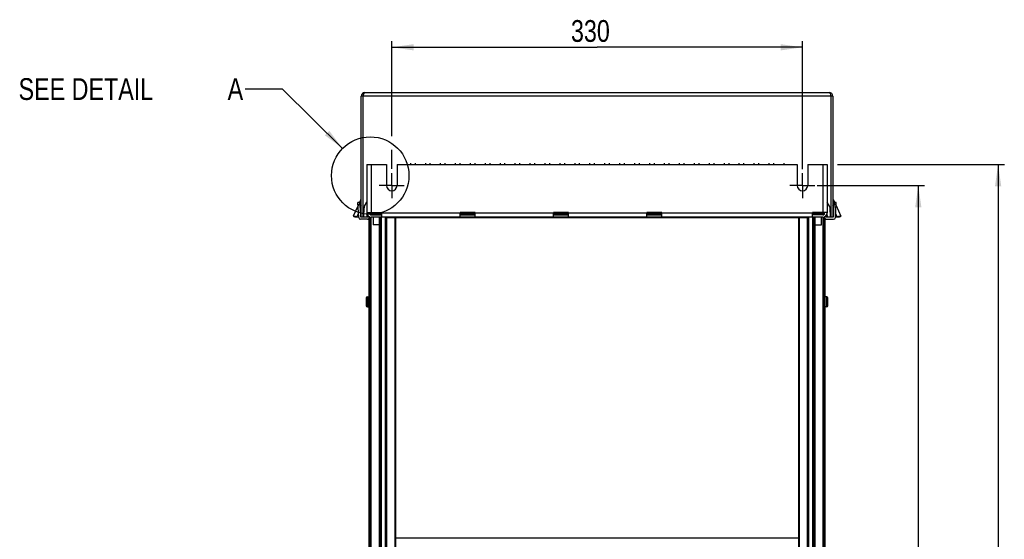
# Model space of a CAD drawing. Extents: x 0 to 841, y 0 to 594.
# Tile 120 of 121: x 505 to 663, y 344 to 427. Entities that reach past the tile are written whole.
import ezdxf

# ---------------------------------------------------------------- set-up
doc = ezdxf.new("R2010")
doc.units = 0
doc.header["$LTSCALE"] = 46.255
doc.linetypes.add('CENTER', pattern=[0.6, 0.375, -0.075, 0.075, -0.075])
doc.layers.get('0').update_dxf_attribs({"linetype": 'CONTINUOUS'})
for name, color, linetype in [('CHAMFERS', 7, 'CONTINUOUS'), ('DATUM_AXIS', 7, 'CONTINUOUS'), ('ROUNDS', 7, 'CONTINUOUS')]:
    doc.layers.add(name, color=color, linetype=linetype)
doc.styles.get("Standard").update_dxf_attribs({"font": 'txt', "width": 0.8})
doc.dimstyles.get("Standard").update_dxf_attribs({"dimtxt": 2.5, "dimasz": 2.5, "dimexe": 1.25, "dimexo": 0.625, "dimtad": 1, "dimcen": 2.5, "dimazin": 3, "dimtfac": 1, "dimtmove": 0, "dimatfit": 3})

# ---------------------------------------------------------------- blocks, each defined once
blk = doc.blocks.new('_FILLED')
at = {"color": 0, "linetype": 'BYBLOCK'}
blk.add_solid([(0, 0), (-1, 0.143), (-1, -0.143)], dxfattribs=at)
blk = doc.blocks.new('*D6')
at = {"color": 2, "linetype": 'CONTINUOUS'}
for p, q in [((632.69, 400.81), (649.96, 400.81)), ((648.96, 400.81), (648.96, 337.71)), ((648.96, 274.61), (648.96, 337.71)), ((632.92, 274.61), (649.96, 274.61))]:
    blk.add_line(p, q, dxfattribs=at)
at = {"color": 2, "linetype": 'CONTINUOUS', "xscale": 3.5, "yscale": 3.5, "zscale": 3.5}
for p, rotation in [((648.96, 400.81), 90), ((648.96, 274.61), 270)]:
    blk.add_blockref('_FILLED', p, dxfattribs=dict(at, rotation=rotation))
at = {"color": 5, "linetype": 'CONTINUOUS', "width": 0.8}
blk.add_text('631', height=3.5, rotation=90, dxfattribs=at).set_placement((648.08, 333.51))
blk = doc.blocks.new('*D8')
at = {"color": 2, "linetype": 'CONTINUOUS'}
for p, q in [((635.98, 404.21), (662.79, 404.21)), ((661.79, 404.21), (661.79, 338.21)), ((661.79, 272.21), (661.79, 338.21)), ((634.55, 272.21), (662.79, 272.21))]:
    blk.add_line(p, q, dxfattribs=at)
at = {"color": 2, "linetype": 'CONTINUOUS', "xscale": 3.5, "yscale": 3.5, "zscale": 3.5}
for p, rotation in [((661.79, 404.21), 90), ((661.79, 272.21), 270)]:
    blk.add_blockref('_FILLED', p, dxfattribs=dict(at, rotation=rotation))
at = {"color": 5, "linetype": 'CONTINUOUS', "width": 0.8}
blk.add_text('660', height=3.5, rotation=90, dxfattribs=at).set_placement((660.91, 334.01))
blk = doc.blocks.new('*D13')
at = {"color": 2, "linetype": 'CONTINUOUS'}
for p, q in [((564.34, 408.77), (564.34, 424.04)), ((564.34, 423.04), (597.34, 423.04)), ((630.34, 423.04), (597.34, 423.04)), ((630.34, 403.45), (630.34, 424.04)), ((564.34, 403.52), (564.34, 406.55))]:
    blk.add_line(p, q, dxfattribs=at)
at = {"color": 2, "linetype": 'CONTINUOUS', "xscale": 3.5, "yscale": 3.5, "zscale": 3.5, "rotation": 180}
blk.add_blockref('_FILLED', (564.34, 423.04), dxfattribs=at)
at = {"color": 2, "linetype": 'CONTINUOUS', "xscale": 3.5, "yscale": 3.5, "zscale": 3.5}
blk.add_blockref('_FILLED', (630.34, 423.04), dxfattribs=at)
at = {"color": 5, "linetype": 'CONTINUOUS', "width": 0.8}
blk.add_text('330', height=3.5, dxfattribs=at).set_placement((593.14, 423.91))

msp = doc.modelspace()

# ---------------------------------------------------------------- linework, layer by layer
at = {"color": 2, "linetype": 'CONTINUOUS'}
for p, q in [((546.764, 416.325), (540.764, 416.325)), ((556.451, 406.786), (546.764, 416.325))]:
    msp.add_line(p, q, dxfattribs=at)
at = {"color": 7, "linetype": 'CONTINUOUS'}
for p, q in [((559.441, 395.791), (559.441, 415.191)), ((635.241, 415.191), (559.441, 415.191)), ((559.741, 395.791), (559.741, 415.191)), ((560.041, 415.791), (634.641, 415.791)), ((634.941, 395.791), (634.941, 415.191)), ((635.241, 415.191), (635.241, 395.791)), ((561.041, 404.211), (561.041, 396.511)), ((561.041, 404.211), (563.491, 404.211)), ((563.491, 404.211), (563.491, 400.811)), ((565.191, 404.211), (565.191, 400.811)), ((565.191, 404.211), (629.491, 404.211)), ((567.341, 404.391), (567.341, 404.211)), ((568.141, 404.211), (568.141, 404.391)), ((569.741, 404.391), (569.741, 404.211)), ((570.541, 404.211), (570.541, 404.391)), ((572.141, 404.391), (572.141, 404.211)), ((572.941, 404.211), (572.941, 404.391)), ((574.541, 404.391), (574.541, 404.211)), ((575.341, 404.211), (575.341, 404.391)), ((576.941, 404.391), (576.941, 404.211)), ((577.741, 404.211), (577.741, 404.391)), ((579.341, 404.391), (579.341, 404.211)), ((580.141, 404.211), (580.141, 404.391)), ((581.741, 404.391), (581.741, 404.211)), ((582.541, 404.211), (582.541, 404.391)), ((584.141, 404.391), (584.141, 404.211)), ((584.941, 404.211), (584.941, 404.391)), ((586.541, 404.391), (586.541, 404.211)), ((587.341, 404.211), (587.341, 404.391)), ((588.941, 404.391), (588.941, 404.211)), ((589.741, 404.211), (589.741, 404.391)), ((591.341, 404.391), (591.341, 404.211)), ((592.141, 404.211), (592.141, 404.391)), ((593.741, 404.391), (593.741, 404.211)), ((594.541, 404.211), (594.541, 404.391)), ((596.141, 404.391), (596.141, 404.211)), ((596.941, 404.211), (596.941, 404.391)), ((598.541, 404.391), (598.541, 404.211)), ((599.341, 404.211), (599.341, 404.391)), ((600.941, 404.391), (600.941, 404.211)), ((601.741, 404.211), (601.741, 404.391)), ((603.341, 404.391), (603.341, 404.211)), ((604.141, 404.211), (604.141, 404.391)), ((605.741, 404.391), (605.741, 404.211)), ((606.541, 404.211), (606.541, 404.391)), ((608.141, 404.391), (608.141, 404.211)), ((608.941, 404.211), (608.941, 404.391)), ((610.541, 404.391), (610.541, 404.211)), ((611.341, 404.211), (611.341, 404.391)), ((612.941, 404.391), (612.941, 404.211)), ((613.741, 404.211), (613.741, 404.391)), ((615.341, 404.391), (615.341, 404.211)), ((616.141, 404.211), (616.141, 404.391)), ((617.741, 404.391), (617.741, 404.211)), ((618.541, 404.211), (618.541, 404.391)), ((620.141, 404.391), (620.141, 404.211)), ((620.941, 404.211), (620.941, 404.391)), ((622.541, 404.391), (622.541, 404.211)), ((623.341, 404.211), (623.341, 404.391)), ((624.941, 404.391), (624.941, 404.211)), ((625.741, 404.211), (625.741, 404.391)), ((627.341, 404.391), (627.341, 404.211)), ((629.491, 404.211), (629.491, 400.811)), ((631.191, 404.211), (631.191, 400.811)), ((631.191, 404.211), (633.641, 404.211)), ((633.641, 404.211), (633.641, 396.511)), ((558.934, 397.604), (558.147, 395.918)), ((559.035, 395.675), (558.908, 398.091)), ((559.085, 398.091), (558.908, 398.091)), ((559.229, 397.698), (558.929, 397.698)), ((559.085, 398.091), (559.208, 397.857)), ((559.394, 398.591), (559.15, 398.067)), ((559.441, 397.657), (559.167, 398.048)), ((559.226, 397.788), (559.229, 397.698)), ((559.229, 397.698), (559.329, 395.791)), ((559.429, 395.791), (559.325, 397.769)), ((559.332, 397.641), (559.441, 397.486)), ((559.35, 397.787), (559.441, 397.982)), ((559.354, 397.231), (559.441, 397.231)), ((559.829, 395.791), (559.905, 397.247)), ((559.985, 397.516), (560.341, 398.132)), ((634.696, 397.516), (634.341, 398.132)), ((634.852, 395.791), (634.776, 397.247)), ((635.515, 398.048), (635.241, 397.657)), ((635.241, 397.982), (635.331, 397.787)), ((635.241, 397.486), (635.349, 397.641)), ((635.241, 397.231), (635.328, 397.231)), ((635.356, 397.769), (635.252, 395.791)), ((635.288, 398.591), (635.532, 398.067)), ((635.352, 395.791), (635.452, 397.698)), ((635.452, 397.698), (635.456, 397.788)), ((635.753, 397.698), (635.452, 397.698)), ((635.474, 397.857), (635.596, 398.091)), ((635.773, 398.091), (635.596, 398.091)), ((635.647, 395.675), (635.773, 398.091)), ((635.748, 397.604), (636.534, 395.918)), ((558.169, 395.9), (558.147, 395.918)), ((558.169, 395.9), (558.186, 395.894)), ((558.186, 395.894), (558.204, 395.886)), ((558.204, 395.886), (558.225, 395.877)), ((558.225, 395.877), (558.247, 395.868)), ((558.247, 395.868), (558.271, 395.857)), ((558.271, 395.857), (558.298, 395.846)), ((558.298, 395.846), (558.326, 395.834)), ((558.326, 395.834), (558.355, 395.82)), ((558.355, 395.82), (558.387, 395.806)), ((558.387, 395.806), (558.419, 395.791)), ((558.419, 395.791), (559.029, 395.791)), ((558.752, 395.791), (558.541, 395.822)), ((558.752, 395.791), (559.001, 396.324)), ((559.329, 395.791), (560.529, 395.791)), ((559.441, 396.732), (559.38, 396.732)), ((560.347, 396.315), (560.329, 395.791)), ((560.341, 396.411), (560.37, 396.411)), ((560.37, 396.511), (560.37, 396.411)), ((560.37, 396.511), (562.741, 396.511)), ((560.529, 395.791), (560.534, 395.928)), ((560.729, 395.784), (560.726, 395.686)), ((560.817, 396.211), (560.817, 396.511)), ((560.817, 396.411), (633.864, 396.411)), ((560.941, 396.411), (560.941, 396.511)), ((561.041, 396.111), (562.741, 396.111)), ((561.041, 395.74), (561.041, 395.711)), ((562.741, 395.74), (561.041, 395.74)), ((561.091, 396.211), (562.741, 396.211)), ((561.241, 396.211), (561.241, 396.111)), ((561.441, 396.511), (561.441, 396.211)), ((562.701, 395.711), (562.701, 395.686)), ((562.741, 395.74), (562.741, 396.511)), ((563.301, 395.711), (563.301, 395.686)), ((564.981, 395.686), (629.701, 395.686)), ((575.341, 395.74), (575.341, 396.511)), ((577.741, 396.511), (575.341, 396.511)), ((577.741, 396.211), (575.341, 396.211)), ((575.341, 396.111), (577.741, 396.111)), ((577.741, 395.74), (575.341, 395.74)), ((577.741, 395.74), (577.741, 396.511)), ((590.341, 395.74), (590.341, 396.511)), ((592.741, 396.511), (590.341, 396.511)), ((592.741, 396.211), (590.341, 396.211)), ((590.341, 396.111), (592.741, 396.111)), ((592.741, 395.74), (590.341, 395.74)), ((592.741, 395.74), (592.741, 396.511)), ((605.341, 395.74), (605.341, 396.511)), ((607.741, 396.511), (605.341, 396.511)), ((607.741, 396.211), (605.341, 396.211)), ((605.341, 396.111), (607.741, 396.111)), ((607.741, 395.74), (605.341, 395.74)), ((607.741, 395.74), (607.741, 396.511)), ((631.381, 395.711), (631.381, 395.686)), ((631.941, 395.74), (631.941, 396.511)), ((634.311, 396.511), (631.941, 396.511)), ((631.941, 396.211), (633.59, 396.211)), ((633.641, 396.111), (631.941, 396.111)), ((633.641, 395.74), (631.941, 395.74)), ((631.981, 395.711), (631.981, 395.686)), ((633.241, 396.211), (633.241, 396.511)), ((633.441, 396.211), (633.441, 396.111)), ((633.641, 395.711), (633.641, 395.74)), ((633.741, 396.511), (633.741, 396.411)), ((633.864, 396.211), (633.864, 396.511)), ((633.956, 395.686), (633.952, 395.784)), ((634.147, 395.928), (634.152, 395.791)), ((634.152, 395.791), (635.352, 395.791)), ((634.311, 396.511), (634.311, 396.411)), ((634.311, 396.411), (634.341, 396.411)), ((634.352, 395.791), (634.334, 396.315)), ((635.302, 396.732), (635.241, 396.732)), ((635.929, 395.791), (635.653, 395.791)), ((635.681, 396.324), (635.929, 395.791)), ((635.779, 395.791), (635.929, 395.791)), ((635.929, 395.791), (635.78, 395.791)), ((636.14, 395.822), (635.929, 395.791)), ((635.93, 395.791), (636.262, 395.791)), ((636.262, 395.791), (636.295, 395.806)), ((636.295, 395.806), (636.326, 395.82)), ((636.326, 395.82), (636.356, 395.834)), ((636.356, 395.834), (636.384, 395.846)), ((636.384, 395.846), (636.41, 395.857)), ((636.41, 395.857), (636.434, 395.868)), ((636.434, 395.868), (636.457, 395.877)), ((636.457, 395.877), (636.477, 395.886)), ((636.477, 395.886), (636.496, 395.894)), ((636.496, 395.894), (636.512, 395.9)), ((636.534, 395.918), (636.512, 395.9)), ((560.426, 395.391), (559.334, 395.391)), ((634.256, 395.391), (635.347, 395.391))]:
    msp.add_line(p, q, dxfattribs=at)
for points in [[(559.741, 415.191), (559.816, 415.42), (559.891, 415.615), (559.966, 415.745), (560.041, 415.791)], [(634.641, 415.791), (634.716, 415.745), (634.791, 415.615), (634.866, 415.42), (634.941, 415.191)], [(559.29, 397.873), (559.281, 397.878), (559.268, 397.88), (559.251, 397.876), (559.23, 397.869), (559.208, 397.857)], [(559.208, 397.857), (559.217, 397.836), (559.223, 397.812), (559.226, 397.788)], [(559.325, 397.769), (559.32, 397.776), (559.306, 397.782), (559.284, 397.786), (559.256, 397.788), (559.226, 397.788)], [(559.329, 397.701), (559.324, 397.702), (559.311, 397.701), (559.289, 397.701), (559.261, 397.699), (559.229, 397.698)], [(559.394, 398.591), (559.396, 398.591), (559.397, 398.578), (559.395, 398.548), (559.392, 398.5), (559.386, 398.432), (559.377, 398.346), (559.366, 398.241), (559.353, 398.119), (559.338, 397.979), (559.321, 397.829)], [(635.361, 397.829), (635.344, 397.979), (635.328, 398.119), (635.315, 398.241), (635.304, 398.345), (635.296, 398.432), (635.29, 398.5), (635.286, 398.548), (635.285, 398.578), (635.285, 398.591), (635.288, 398.591)], [(635.452, 397.698), (635.422, 397.699), (635.395, 397.701), (635.372, 397.701), (635.358, 397.702), (635.352, 397.701)], [(635.356, 397.769), (635.361, 397.776), (635.375, 397.782), (635.396, 397.786), (635.424, 397.788), (635.456, 397.788)], [(635.392, 397.873), (635.4, 397.878), (635.413, 397.88), (635.431, 397.876), (635.452, 397.869), (635.474, 397.857)], [(635.456, 397.788), (635.458, 397.812), (635.465, 397.836), (635.474, 397.857)], [(558.541, 395.822), (558.491, 395.83), (558.298, 395.866), (558.182, 395.895), (558.169, 395.9)], [(560.817, 396.348), (560.863, 396.304), (560.972, 396.237), (561.091, 396.211)], [(633.59, 396.211), (633.709, 396.237), (633.819, 396.305), (633.864, 396.348)], [(636.512, 395.9), (636.499, 395.895), (636.383, 395.866), (636.19, 395.83), (636.14, 395.822)]]:
    msp.add_lwpolyline(points, dxfattribs=at)
at = {"color": 2, "linetype": 'CONTINUOUS'}
msp.add_circle((560.887, 402.418), 6.226, dxfattribs=at)
at = {"color": 7, "linetype": 'CONTINUOUS'}
for centre, radius, start, end in [((560.041, 415.191), 0.6, 90, 180), ((560.041, 415.191), 0.3, 147.57471, 180), ((634.641, 415.191), 0.6, 0, 90), ((634.641, 415.191), 0.3, 0, 32.42536), ((564.341, 400.811), 0.85, 180, 360), ((630.341, 400.811), 0.85, 180, 360), ((558.941, 398.802), 0.5, 334.99996, 359.78802), ((635.741, 398.802), 0.5, 180.20662, 205.00004), ((559.085, 397.991), 0.1, 35, 90), ((559.126, 397.758), 0.2, 3, 34.99984), ((560.505, 397.216), 0.6, 150, 177), ((634.177, 397.216), 0.6, 3, 30), ((635.556, 397.758), 0.2, 145.00016, 177), ((635.596, 397.991), 0.1, 90, 145), ((559.334, 395.691), 0.3, 183, 270), ((561.041, 396.411), 0.671, 180, 270), ((561.041, 396.411), 0.3, 221.81031, 270), ((561.141, 396.411), 0.2, 180, 269.99731), ((633.541, 396.411), 0.2, 270, 360), ((633.641, 396.411), 0.671, 270, 360), ((633.641, 396.411), 0.3, 270, 318.18969), ((635.347, 395.691), 0.3, 270, 357), ((560.426, 395.691), 0.3, 270.0025, 321.75976), ((634.256, 395.691), 0.3, 218.24024, 269.9975)]:
    msp.add_arc(centre, radius, start, end, dxfattribs=at)
at = {"color": 2, "linetype": 'CONTINUOUS'}
msp.add_solid([(553.607, 408.885), (556.451, 406.786), (554.308, 409.598)], dxfattribs=at)
at = {"layer": 'CHAMFERS', "color": 7, "linetype": 'CONTINUOUS'}
for p, q in [((560.741, 395.711), (560.741, 395.686)), ((560.741, 395.711), (560.841, 395.711)), ((560.831, 395.711), (560.831, 395.686)), ((562.401, 395.686), (562.701, 395.686)), ((562.501, 278.109), (562.501, 395.686)), ((562.701, 278.203), (562.701, 395.686)), ((563.301, 395.686), (563.301, 278.203)), ((563.301, 395.686), (564.881, 395.686)), ((563.501, 395.686), (563.501, 278.107)), ((629.801, 395.686), (631.381, 395.686)), ((631.181, 278.107), (631.181, 395.686)), ((631.381, 278.203), (631.381, 395.686)), ((631.981, 395.686), (631.981, 278.203)), ((631.981, 395.686), (632.281, 395.686)), ((632.181, 395.686), (632.181, 278.109)), ((633.841, 395.711), (633.941, 395.711)), ((633.851, 395.686), (633.851, 395.711)), ((633.941, 395.686), (633.941, 395.711))]:
    msp.add_line(p, q, dxfattribs=at)
at = {"layer": 'DATUM_AXIS', "color": 7, "linetype": 'CENTER'}
for p, q in [((564.341, 400.811), (564.341, 402.811)), ((630.341, 400.811), (630.341, 402.811)), ((564.341, 400.811), (562.341, 400.811)), ((564.341, 400.811), (564.341, 398.811)), ((564.341, 400.811), (566.341, 400.811)), ((630.341, 400.811), (628.341, 400.811)), ((630.341, 400.811), (630.341, 398.811)), ((630.341, 400.811), (632.341, 400.811))]:
    msp.add_line(p, q, dxfattribs=at)
at = {"layer": 'DATUM_AXIS', "color": 7, "linetype": 'CONTINUOUS'}
for p, q in [((561.341, 396.211), (561.341, 396.111)), ((561.341, 395.711), (561.341, 394.481)), ((562.331, 395.711), (562.331, 395.686)), ((562.341, 396.211), (562.341, 396.111)), ((632.341, 396.211), (632.341, 396.111)), ((632.351, 395.711), (632.351, 395.686)), ((633.341, 396.211), (633.341, 396.111)), ((633.341, 395.711), (633.341, 394.431)), ((562.301, 394.481), (561.341, 394.481)), ((633.341, 394.431), (632.381, 394.431)), ((560.251, 382.741), (560.251, 381.481)), ((560.421, 382.911), (560.421, 381.311)), ((560.421, 382.911), (560.661, 382.911)), ((634.261, 382.911), (634.021, 382.911)), ((634.261, 381.311), (634.261, 382.911)), ((634.431, 381.481), (634.431, 382.741)), ((560.421, 381.311), (560.661, 381.311)), ((634.261, 381.311), (634.021, 381.311))]:
    msp.add_line(p, q, dxfattribs=at)
for centre, start, end in [((560.421, 382.741), 90, 180), ((560.421, 381.481), 180, 270), ((634.261, 382.741), 0, 90), ((634.261, 381.481), 270, 360)]:
    msp.add_arc(centre, 0.17, start, end, dxfattribs=at)
at = {"layer": 'ROUNDS', "color": 7, "linetype": 'CONTINUOUS'}
for p, q in [((560.341, 404.211), (560.341, 396.411)), ((560.341, 404.211), (561.041, 404.211)), ((633.641, 404.211), (634.341, 404.211)), ((634.341, 404.211), (634.341, 396.411)), ((560.661, 395.686), (560.661, 278.324)), ((560.661, 395.686), (561.041, 395.686)), ((560.761, 395.686), (560.761, 278.324)), ((560.841, 395.74), (560.841, 395.686)), ((560.941, 278.324), (560.941, 395.686)), ((561.041, 278.324), (561.041, 395.711)), ((633.641, 395.711), (561.041, 395.711)), ((562.301, 395.686), (562.301, 278.109)), ((562.301, 395.686), (562.401, 395.686)), ((562.401, 395.686), (562.401, 278.109)), ((564.881, 278.107), (564.881, 395.686)), ((564.881, 395.686), (564.981, 395.686)), ((564.981, 278.107), (564.981, 395.686)), ((629.701, 395.686), (629.701, 278.107)), ((629.701, 395.686), (629.801, 395.686)), ((629.801, 395.686), (629.801, 278.107)), ((632.281, 278.109), (632.281, 395.686)), ((632.281, 395.686), (632.381, 395.686)), ((632.381, 278.109), (632.381, 395.686)), ((633.641, 395.711), (633.641, 278.324)), ((633.641, 395.686), (634.021, 395.686)), ((633.741, 395.686), (633.741, 278.324)), ((633.841, 395.686), (633.841, 395.74)), ((633.921, 278.324), (633.921, 395.686)), ((634.021, 278.324), (634.021, 395.686)), ((564.981, 344.211), (629.701, 344.211))]:
    msp.add_line(p, q, dxfattribs=at)
for centre, start, end in [((561.041, 396.411), 180, 270), ((633.641, 396.411), 270, 360)]:
    msp.add_arc(centre, 0.7, start, end, dxfattribs=at)

# ---------------------------------------------------------------- texts
at = {"color": 5, "linetype": 'CONTINUOUS', "width": 0.8}
for s, p in [('SEE DETAIL  ', (504.364, 414.575)), ('A', (537.964, 414.575))]:
    msp.add_text(s, height=3.5, dxfattribs=at).set_placement(p)

# ---------------------------------------------------------------- dimensions: what is measured, and where the dimension line sits
at = {"color": 2, "linetype": 'CONTINUOUS'}
dim = msp.add_linear_dim(base=(630.341, 423.038), p1=(564.341, 403.518), p2=(630.341, 403.451), dimstyle='Standard', dxfattribs=at)
dim.commit()
dim.dimension.update_dxf_attribs({"geometry": '*D13', "text_midpoint": (597.341, 425.663), "dimtype": 128})
for base, p1, p2, picture, middle in [((661.785, 272.211), (635.976, 404.211), (634.545, 272.211), '*D8', (659.16, 338.211)), ((648.957, 274.611), (632.692, 400.811), (632.921, 274.611), '*D6', (646.332, 337.711))]:
    dim = msp.add_linear_dim(base=base, p1=p1, p2=p2, angle=270, dimstyle='Standard', dxfattribs=at)
    dim.commit()
    dim.dimension.update_dxf_attribs({"geometry": picture, "text_midpoint": middle, "dimtype": 128})

doc.saveas('drawing.dxf')
